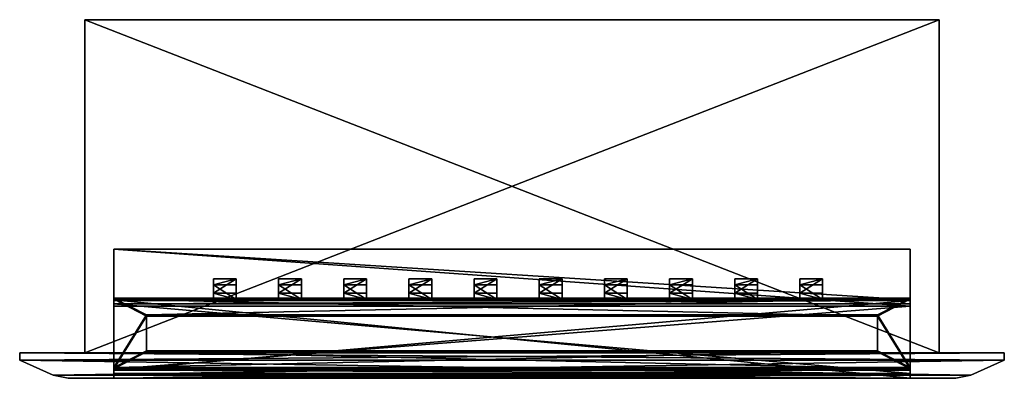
# Model space of a CAD drawing. Header units: millimetres. Extents: x -68 to 68, y -3 to 46.
import ezdxf

# ---------------------------------------------------------------- set-up
doc = ezdxf.new("R2010")
doc.units = ezdxf.units.MM
doc.header["$LTSCALE"] = 25.4
doc.layers.get('0').update_dxf_attribs({"true_color": 0xff5454})

# ---------------------------------------------------------------- blocks, each defined once
blk = doc.blocks.new('BAY-LED-M-8165.STL')
at = {"color": 250, "true_color": 0x262626}
mesh = blk.add_polyface(dxfattribs=at)
corners = [(59, 0, 17.27), (-59, 46, 17.27), (-59, 0, 17.27), (59, 46, 17.27)]
mesh.append_faces([[corners[k] for k in face] for face in [(0, 1, 2), (1, 0, 3)]], dxfattribs={"vtx0": -1, "color": 250})
mesh = blk.add_polyface(dxfattribs=at)
corners = [(-59, 46, 17.27), (-59, 0, -18.73), (-59, 0, 17.27), (-59, 46, -18.73)]
mesh.append_faces([[corners[k] for k in face] for face in [(0, 1, 2), (1, 0, 3)]], dxfattribs={"vtx0": -1, "color": 250})
mesh = blk.add_polyface(dxfattribs=at)
corners = [(59, 46, -18.73), (-59, 0, -18.73), (-59, 46, -18.73), (59, 0, -18.73)]
mesh.append_faces([[corners[k] for k in face] for face in [(0, 1, 2), (1, 0, 3)]], dxfattribs={"vtx0": -1, "color": 250})
mesh = blk.add_polyface(dxfattribs=at)
corners = [(-59, 46, 17.27), (59, 46, -18.73), (-59, 46, -18.73), (59, 46, 17.27)]
mesh.append_faces([[corners[k] for k in face] for face in [(0, 1, 2), (1, 0, 3)]], dxfattribs={"vtx0": -1, "color": 250})
mesh = blk.add_polyface(dxfattribs=at)
corners = [(59, 46, -18.73), (59, 0, 17.27), (59, 0, -18.73), (59, 46, 17.27)]
mesh.append_faces([[corners[k] for k in face] for face in [(0, 1, 2), (1, 0, 3)]], dxfattribs={"vtx0": -1, "color": 250})
mesh = blk.add_polyface(dxfattribs=at)
corners = [(55, 7.35, -5.59), (-55, 14.32, -5.59), (-55, 7.35, -5.59), (55, 14.32, -5.59)]
mesh.append_faces([[corners[k] for k in face] for face in [(0, 1, 2), (1, 0, 3)]], dxfattribs={"vtx0": -1, "color": 250})
at = {"color": 7, "true_color": 0xffffff}
mesh = blk.add_polyface(dxfattribs=at)
corners = [(55, 6.45, 7.42), (-55, 14.32, -5.59), (55, 14.32, -5.59), (-55, 6.45, 7.42)]
mesh.append_faces([[corners[k] for k in face] for face in [(0, 1, 2), (1, 0, 3)]], dxfattribs={"vtx0": -1, "color": 7})
at = {"color": 250, "true_color": 0x262626}
mesh = blk.add_polyface(dxfattribs=at)
corners = [(-55, 7.35, -6.99), (-55, -3.5, 11.67), (-55, -3.5, -13.33), (-55, -2.25, 10.27), (-55, 6.45, 7.42), (-55, 7.35, -5.59), (-55, 14.32, -5.59), (-55, -2.25, 11.67)]
mesh.append_faces([[corners[k] for k in face] for face in [(0, 1, 2), (4, 5, 6)]], dxfattribs={"vtx0": -1, "color": 250})
mesh.append_faces([[corners[k] for k in face] for face in [(3, 0, 4)]], dxfattribs={"vtx0": -1, "vtx1": -1, "color": 250})
mesh.append_faces([[corners[k] for k in face] for face in [(1, 0, 3)]], dxfattribs={"vtx0": -1, "vtx1": -1, "vtx2": -1, "color": 250})
mesh.append_faces([[corners[k] for k in face] for face in [(4, 0, 5)]], dxfattribs={"vtx0": -1, "vtx2": -1, "color": 250})
mesh.append_faces([[corners[k] for k in face] for face in [(7, 1, 3)]], dxfattribs={"vtx1": -1, "color": 250})
mesh = blk.add_polyface(dxfattribs=at)
corners = [(55, 14.32, -5.59), (55, 7.35, -5.59), (55, 6.45, 7.42), (55, -2.25, 11.67), (55, -3.5, -13.33), (55, -3.5, 11.67), (55, -2.25, 10.27), (55, 7.35, -6.99)]
mesh.append_faces([[corners[k] for k in face] for face in [(3, 4, 5)]], dxfattribs={"vtx0": -1, "color": 250})
mesh.append_faces([[corners[k] for k in face] for face in [(4, 6, 7), (7, 2, 1)]], dxfattribs={"vtx0": -1, "vtx1": -1, "color": 250})
mesh.append_faces([[corners[k] for k in face] for face in [(4, 3, 6), (7, 6, 2)]], dxfattribs={"vtx0": -1, "vtx2": -1, "color": 250})
mesh.append_faces([[corners[k] for k in face] for face in [(0, 1, 2)]], dxfattribs={"vtx1": -1, "color": 250})
at = {"color": 31, "true_color": 0xfebe59}
mesh = blk.add_polyface(dxfattribs=at)
corners = [(-41.23, 8.23, 4.08), (-41.23, 9.38, 0.26), (-41.23, 7.38, 3.56), (-41.23, 10.23, 0.78)]
mesh.append_faces([[corners[k] for k in face] for face in [(0, 1, 2), (1, 0, 3)]], dxfattribs={"vtx0": -1, "color": 31})
mesh = blk.add_polyface(dxfattribs=at)
corners = [(-38.09, 10.23, 0.78), (-41.23, 9.38, 0.26), (-41.23, 10.23, 0.78), (-38.09, 9.38, 0.26)]
mesh.append_faces([[corners[k] for k in face] for face in [(0, 1, 2), (1, 0, 3)]], dxfattribs={"vtx0": -1, "color": 31})
mesh = blk.add_polyface(dxfattribs=at)
corners = [(-41.23, 8.23, 4.08), (-38.09, 10.23, 0.78), (-41.23, 10.23, 0.78), (-38.09, 8.23, 4.08)]
mesh.append_faces([[corners[k] for k in face] for face in [(0, 1, 2), (1, 0, 3)]], dxfattribs={"vtx0": -1, "color": 31})
mesh = blk.add_polyface(dxfattribs=at)
corners = [(-38.09, 9.38, 0.26), (-38.09, 8.23, 4.08), (-38.09, 7.38, 3.56), (-38.09, 10.23, 0.78)]
mesh.append_faces([[corners[k] for k in face] for face in [(0, 1, 2), (1, 0, 3)]], dxfattribs={"vtx0": -1, "color": 31})
mesh = blk.add_polyface(dxfattribs=at)
corners = [(-29.09, 10.23, 0.78), (-32.23, 9.38, 0.26), (-32.23, 10.23, 0.78), (-29.09, 9.38, 0.26)]
mesh.append_faces([[corners[k] for k in face] for face in [(0, 1, 2), (1, 0, 3)]], dxfattribs={"vtx0": -1, "color": 31})
mesh = blk.add_polyface(dxfattribs=at)
corners = [(-32.23, 8.23, 4.08), (-32.23, 9.38, 0.26), (-32.23, 7.38, 3.56), (-32.23, 10.23, 0.78)]
mesh.append_faces([[corners[k] for k in face] for face in [(0, 1, 2), (1, 0, 3)]], dxfattribs={"vtx0": -1, "color": 31})
mesh = blk.add_polyface(dxfattribs=at)
corners = [(-32.23, 8.23, 4.08), (-29.09, 10.23, 0.78), (-32.23, 10.23, 0.78), (-29.09, 8.23, 4.08)]
mesh.append_faces([[corners[k] for k in face] for face in [(0, 1, 2), (1, 0, 3)]], dxfattribs={"vtx0": -1, "color": 31})
mesh = blk.add_polyface(dxfattribs=at)
corners = [(-29.09, 9.38, 0.26), (-29.09, 8.23, 4.08), (-29.09, 7.38, 3.56), (-29.09, 10.23, 0.78)]
mesh.append_faces([[corners[k] for k in face] for face in [(0, 1, 2), (1, 0, 3)]], dxfattribs={"vtx0": -1, "color": 31})
mesh = blk.add_polyface(dxfattribs=at)
corners = [(-20.09, 10.23, 0.78), (-23.23, 9.38, 0.26), (-23.23, 10.23, 0.78), (-20.09, 9.38, 0.26)]
mesh.append_faces([[corners[k] for k in face] for face in [(0, 1, 2), (1, 0, 3)]], dxfattribs={"vtx0": -1, "color": 31})
mesh = blk.add_polyface(dxfattribs=at)
corners = [(-23.23, 8.23, 4.08), (-23.23, 9.38, 0.26), (-23.23, 7.38, 3.56), (-23.23, 10.23, 0.78)]
mesh.append_faces([[corners[k] for k in face] for face in [(0, 1, 2), (1, 0, 3)]], dxfattribs={"vtx0": -1, "color": 31})
mesh = blk.add_polyface(dxfattribs=at)
corners = [(-23.23, 8.23, 4.08), (-20.09, 10.23, 0.78), (-23.23, 10.23, 0.78), (-20.09, 8.23, 4.08)]
mesh.append_faces([[corners[k] for k in face] for face in [(0, 1, 2), (1, 0, 3)]], dxfattribs={"vtx0": -1, "color": 31})
mesh = blk.add_polyface(dxfattribs=at)
corners = [(-20.09, 9.38, 0.26), (-20.09, 8.23, 4.08), (-20.09, 7.38, 3.56), (-20.09, 10.23, 0.78)]
mesh.append_faces([[corners[k] for k in face] for face in [(0, 1, 2), (1, 0, 3)]], dxfattribs={"vtx0": -1, "color": 31})
mesh = blk.add_polyface(dxfattribs=at)
corners = [(-11.09, 10.23, 0.78), (-14.23, 9.38, 0.26), (-14.23, 10.23, 0.78), (-11.09, 9.38, 0.26)]
mesh.append_faces([[corners[k] for k in face] for face in [(0, 1, 2), (1, 0, 3)]], dxfattribs={"vtx0": -1, "color": 31})
mesh = blk.add_polyface(dxfattribs=at)
corners = [(-14.23, 8.23, 4.08), (-14.23, 9.38, 0.26), (-14.23, 7.38, 3.56), (-14.23, 10.23, 0.78)]
mesh.append_faces([[corners[k] for k in face] for face in [(0, 1, 2), (1, 0, 3)]], dxfattribs={"vtx0": -1, "color": 31})
mesh = blk.add_polyface(dxfattribs=at)
corners = [(-14.23, 8.23, 4.08), (-11.09, 10.23, 0.78), (-14.23, 10.23, 0.78), (-11.09, 8.23, 4.08)]
mesh.append_faces([[corners[k] for k in face] for face in [(0, 1, 2), (1, 0, 3)]], dxfattribs={"vtx0": -1, "color": 31})
mesh = blk.add_polyface(dxfattribs=at)
corners = [(-11.09, 9.38, 0.26), (-11.09, 8.23, 4.08), (-11.09, 7.38, 3.56), (-11.09, 10.23, 0.78)]
mesh.append_faces([[corners[k] for k in face] for face in [(0, 1, 2), (1, 0, 3)]], dxfattribs={"vtx0": -1, "color": 31})
mesh = blk.add_polyface(dxfattribs=at)
corners = [(-2.09, 10.23, 0.78), (-5.23, 9.38, 0.26), (-5.23, 10.23, 0.78), (-2.09, 9.38, 0.26)]
mesh.append_faces([[corners[k] for k in face] for face in [(0, 1, 2), (1, 0, 3)]], dxfattribs={"vtx0": -1, "color": 31})
mesh = blk.add_polyface(dxfattribs=at)
corners = [(-5.23, 8.23, 4.08), (-5.23, 9.38, 0.26), (-5.23, 7.38, 3.56), (-5.23, 10.23, 0.78)]
mesh.append_faces([[corners[k] for k in face] for face in [(0, 1, 2), (1, 0, 3)]], dxfattribs={"vtx0": -1, "color": 31})
mesh = blk.add_polyface(dxfattribs=at)
corners = [(-5.23, 8.23, 4.08), (-2.09, 10.23, 0.78), (-5.23, 10.23, 0.78), (-2.09, 8.23, 4.08)]
mesh.append_faces([[corners[k] for k in face] for face in [(0, 1, 2), (1, 0, 3)]], dxfattribs={"vtx0": -1, "color": 31})
mesh = blk.add_polyface(dxfattribs=at)
corners = [(-2.09, 9.38, 0.26), (-2.09, 8.23, 4.08), (-2.09, 7.38, 3.56), (-2.09, 10.23, 0.78)]
mesh.append_faces([[corners[k] for k in face] for face in [(0, 1, 2), (1, 0, 3)]], dxfattribs={"vtx0": -1, "color": 31})
mesh = blk.add_polyface(dxfattribs=at)
corners = [(6.91, 10.23, 0.78), (3.77, 9.38, 0.26), (3.77, 10.23, 0.78), (6.91, 9.38, 0.26)]
mesh.append_faces([[corners[k] for k in face] for face in [(0, 1, 2), (1, 0, 3)]], dxfattribs={"vtx0": -1, "color": 31})
mesh = blk.add_polyface(dxfattribs=at)
corners = [(3.77, 8.23, 4.08), (3.77, 9.38, 0.26), (3.77, 7.38, 3.56), (3.77, 10.23, 0.78)]
mesh.append_faces([[corners[k] for k in face] for face in [(0, 1, 2), (1, 0, 3)]], dxfattribs={"vtx0": -1, "color": 31})
mesh = blk.add_polyface(dxfattribs=at)
corners = [(3.77, 8.23, 4.08), (6.91, 10.23, 0.78), (3.77, 10.23, 0.78), (6.91, 8.23, 4.08)]
mesh.append_faces([[corners[k] for k in face] for face in [(0, 1, 2), (1, 0, 3)]], dxfattribs={"vtx0": -1, "color": 31})
mesh = blk.add_polyface(dxfattribs=at)
corners = [(6.91, 9.38, 0.26), (6.91, 8.23, 4.08), (6.91, 7.38, 3.56), (6.91, 10.23, 0.78)]
mesh.append_faces([[corners[k] for k in face] for face in [(0, 1, 2), (1, 0, 3)]], dxfattribs={"vtx0": -1, "color": 31})
mesh = blk.add_polyface(dxfattribs=at)
corners = [(15.91, 10.23, 0.78), (12.77, 9.38, 0.26), (12.77, 10.23, 0.78), (15.91, 9.38, 0.26)]
mesh.append_faces([[corners[k] for k in face] for face in [(0, 1, 2), (1, 0, 3)]], dxfattribs={"vtx0": -1, "color": 31})
mesh = blk.add_polyface(dxfattribs=at)
corners = [(12.77, 8.23, 4.08), (12.77, 9.38, 0.26), (12.77, 7.38, 3.56), (12.77, 10.23, 0.78)]
mesh.append_faces([[corners[k] for k in face] for face in [(0, 1, 2), (1, 0, 3)]], dxfattribs={"vtx0": -1, "color": 31})
mesh = blk.add_polyface(dxfattribs=at)
corners = [(12.77, 8.23, 4.08), (15.91, 10.23, 0.78), (12.77, 10.23, 0.78), (15.91, 8.23, 4.08)]
mesh.append_faces([[corners[k] for k in face] for face in [(0, 1, 2), (1, 0, 3)]], dxfattribs={"vtx0": -1, "color": 31})
mesh = blk.add_polyface(dxfattribs=at)
corners = [(15.91, 9.38, 0.26), (15.91, 8.23, 4.08), (15.91, 7.38, 3.56), (15.91, 10.23, 0.78)]
mesh.append_faces([[corners[k] for k in face] for face in [(0, 1, 2), (1, 0, 3)]], dxfattribs={"vtx0": -1, "color": 31})
mesh = blk.add_polyface(dxfattribs=at)
corners = [(24.91, 10.23, 0.78), (21.77, 9.38, 0.26), (21.77, 10.23, 0.78), (24.91, 9.38, 0.26)]
mesh.append_faces([[corners[k] for k in face] for face in [(0, 1, 2), (1, 0, 3)]], dxfattribs={"vtx0": -1, "color": 31})
mesh = blk.add_polyface(dxfattribs=at)
corners = [(21.77, 8.23, 4.08), (21.77, 9.38, 0.26), (21.77, 7.38, 3.56), (21.77, 10.23, 0.78)]
mesh.append_faces([[corners[k] for k in face] for face in [(0, 1, 2), (1, 0, 3)]], dxfattribs={"vtx0": -1, "color": 31})
mesh = blk.add_polyface(dxfattribs=at)
corners = [(21.77, 8.23, 4.08), (24.91, 10.23, 0.78), (21.77, 10.23, 0.78), (24.91, 8.23, 4.08)]
mesh.append_faces([[corners[k] for k in face] for face in [(0, 1, 2), (1, 0, 3)]], dxfattribs={"vtx0": -1, "color": 31})
mesh = blk.add_polyface(dxfattribs=at)
corners = [(24.91, 9.38, 0.26), (24.91, 8.23, 4.08), (24.91, 7.38, 3.56), (24.91, 10.23, 0.78)]
mesh.append_faces([[corners[k] for k in face] for face in [(0, 1, 2), (1, 0, 3)]], dxfattribs={"vtx0": -1, "color": 31})
mesh = blk.add_polyface(dxfattribs=at)
corners = [(33.91, 10.23, 0.78), (30.77, 9.38, 0.26), (30.77, 10.23, 0.78), (33.91, 9.38, 0.26)]
mesh.append_faces([[corners[k] for k in face] for face in [(0, 1, 2), (1, 0, 3)]], dxfattribs={"vtx0": -1, "color": 31})
mesh = blk.add_polyface(dxfattribs=at)
corners = [(30.77, 8.23, 4.08), (30.77, 9.38, 0.26), (30.77, 7.38, 3.56), (30.77, 10.23, 0.78)]
mesh.append_faces([[corners[k] for k in face] for face in [(0, 1, 2), (1, 0, 3)]], dxfattribs={"vtx0": -1, "color": 31})
mesh = blk.add_polyface(dxfattribs=at)
corners = [(30.77, 8.23, 4.08), (33.91, 10.23, 0.78), (30.77, 10.23, 0.78), (33.91, 8.23, 4.08)]
mesh.append_faces([[corners[k] for k in face] for face in [(0, 1, 2), (1, 0, 3)]], dxfattribs={"vtx0": -1, "color": 31})
mesh = blk.add_polyface(dxfattribs=at)
corners = [(33.91, 9.38, 0.26), (33.91, 8.23, 4.08), (33.91, 7.38, 3.56), (33.91, 10.23, 0.78)]
mesh.append_faces([[corners[k] for k in face] for face in [(0, 1, 2), (1, 0, 3)]], dxfattribs={"vtx0": -1, "color": 31})
mesh = blk.add_polyface(dxfattribs=at)
corners = [(42.91, 10.23, 0.78), (39.77, 9.38, 0.26), (39.77, 10.23, 0.78), (42.91, 9.38, 0.26)]
mesh.append_faces([[corners[k] for k in face] for face in [(0, 1, 2), (1, 0, 3)]], dxfattribs={"vtx0": -1, "color": 31})
mesh = blk.add_polyface(dxfattribs=at)
corners = [(39.77, 8.23, 4.08), (39.77, 9.38, 0.26), (39.77, 7.38, 3.56), (39.77, 10.23, 0.78)]
mesh.append_faces([[corners[k] for k in face] for face in [(0, 1, 2), (1, 0, 3)]], dxfattribs={"vtx0": -1, "color": 31})
mesh = blk.add_polyface(dxfattribs=at)
corners = [(39.77, 8.23, 4.08), (42.91, 10.23, 0.78), (39.77, 10.23, 0.78), (42.91, 8.23, 4.08)]
mesh.append_faces([[corners[k] for k in face] for face in [(0, 1, 2), (1, 0, 3)]], dxfattribs={"vtx0": -1, "color": 31})
mesh = blk.add_polyface(dxfattribs=at)
corners = [(42.91, 9.38, 0.26), (42.91, 8.23, 4.08), (42.91, 7.38, 3.56), (42.91, 10.23, 0.78)]
mesh.append_faces([[corners[k] for k in face] for face in [(0, 1, 2), (1, 0, 3)]], dxfattribs={"vtx0": -1, "color": 31})
mesh = blk.add_polyface(dxfattribs=at)
corners = [(-38.09, 7.38, 3.56), (-41.23, 9.38, 0.26), (-38.09, 9.38, 0.26), (-41.23, 7.38, 3.56)]
mesh.append_faces([[corners[k] for k in face] for face in [(0, 1, 2), (1, 0, 3)]], dxfattribs={"vtx0": -1, "color": 31})
mesh = blk.add_polyface(dxfattribs=at)
corners = [(-38.09, 7.38, 3.56), (-41.23, 8.23, 4.08), (-41.23, 7.38, 3.56), (-38.09, 8.23, 4.08)]
mesh.append_faces([[corners[k] for k in face] for face in [(0, 1, 2), (1, 0, 3)]], dxfattribs={"vtx0": -1, "color": 31})
mesh = blk.add_polyface(dxfattribs=at)
corners = [(-29.09, 7.38, 3.56), (-32.23, 9.38, 0.26), (-29.09, 9.38, 0.26), (-32.23, 7.38, 3.56)]
mesh.append_faces([[corners[k] for k in face] for face in [(0, 1, 2), (1, 0, 3)]], dxfattribs={"vtx0": -1, "color": 31})
mesh = blk.add_polyface(dxfattribs=at)
corners = [(-29.09, 7.38, 3.56), (-32.23, 8.23, 4.08), (-32.23, 7.38, 3.56), (-29.09, 8.23, 4.08)]
mesh.append_faces([[corners[k] for k in face] for face in [(0, 1, 2), (1, 0, 3)]], dxfattribs={"vtx0": -1, "color": 31})
mesh = blk.add_polyface(dxfattribs=at)
corners = [(-20.09, 7.38, 3.56), (-23.23, 9.38, 0.26), (-20.09, 9.38, 0.26), (-23.23, 7.38, 3.56)]
mesh.append_faces([[corners[k] for k in face] for face in [(0, 1, 2), (1, 0, 3)]], dxfattribs={"vtx0": -1, "color": 31})
mesh = blk.add_polyface(dxfattribs=at)
corners = [(-20.09, 7.38, 3.56), (-23.23, 8.23, 4.08), (-23.23, 7.38, 3.56), (-20.09, 8.23, 4.08)]
mesh.append_faces([[corners[k] for k in face] for face in [(0, 1, 2), (1, 0, 3)]], dxfattribs={"vtx0": -1, "color": 31})
mesh = blk.add_polyface(dxfattribs=at)
corners = [(-11.09, 7.38, 3.56), (-14.23, 9.38, 0.26), (-11.09, 9.38, 0.26), (-14.23, 7.38, 3.56)]
mesh.append_faces([[corners[k] for k in face] for face in [(0, 1, 2), (1, 0, 3)]], dxfattribs={"vtx0": -1, "color": 31})
mesh = blk.add_polyface(dxfattribs=at)
corners = [(-11.09, 7.38, 3.56), (-14.23, 8.23, 4.08), (-14.23, 7.38, 3.56), (-11.09, 8.23, 4.08)]
mesh.append_faces([[corners[k] for k in face] for face in [(0, 1, 2), (1, 0, 3)]], dxfattribs={"vtx0": -1, "color": 31})
mesh = blk.add_polyface(dxfattribs=at)
corners = [(-2.09, 7.38, 3.56), (-5.23, 9.38, 0.26), (-2.09, 9.38, 0.26), (-5.23, 7.38, 3.56)]
mesh.append_faces([[corners[k] for k in face] for face in [(0, 1, 2), (1, 0, 3)]], dxfattribs={"vtx0": -1, "color": 31})
mesh = blk.add_polyface(dxfattribs=at)
corners = [(-2.09, 7.38, 3.56), (-5.23, 8.23, 4.08), (-5.23, 7.38, 3.56), (-2.09, 8.23, 4.08)]
mesh.append_faces([[corners[k] for k in face] for face in [(0, 1, 2), (1, 0, 3)]], dxfattribs={"vtx0": -1, "color": 31})
mesh = blk.add_polyface(dxfattribs=at)
corners = [(6.91, 7.38, 3.56), (3.77, 9.38, 0.26), (6.91, 9.38, 0.26), (3.77, 7.38, 3.56)]
mesh.append_faces([[corners[k] for k in face] for face in [(0, 1, 2), (1, 0, 3)]], dxfattribs={"vtx0": -1, "color": 31})
mesh = blk.add_polyface(dxfattribs=at)
corners = [(6.91, 7.38, 3.56), (3.77, 8.23, 4.08), (3.77, 7.38, 3.56), (6.91, 8.23, 4.08)]
mesh.append_faces([[corners[k] for k in face] for face in [(0, 1, 2), (1, 0, 3)]], dxfattribs={"vtx0": -1, "color": 31})
mesh = blk.add_polyface(dxfattribs=at)
corners = [(15.91, 7.38, 3.56), (12.77, 9.38, 0.26), (15.91, 9.38, 0.26), (12.77, 7.38, 3.56)]
mesh.append_faces([[corners[k] for k in face] for face in [(0, 1, 2), (1, 0, 3)]], dxfattribs={"vtx0": -1, "color": 31})
mesh = blk.add_polyface(dxfattribs=at)
corners = [(15.91, 7.38, 3.56), (12.77, 8.23, 4.08), (12.77, 7.38, 3.56), (15.91, 8.23, 4.08)]
mesh.append_faces([[corners[k] for k in face] for face in [(0, 1, 2), (1, 0, 3)]], dxfattribs={"vtx0": -1, "color": 31})
mesh = blk.add_polyface(dxfattribs=at)
corners = [(24.91, 7.38, 3.56), (21.77, 9.38, 0.26), (24.91, 9.38, 0.26), (21.77, 7.38, 3.56)]
mesh.append_faces([[corners[k] for k in face] for face in [(0, 1, 2), (1, 0, 3)]], dxfattribs={"vtx0": -1, "color": 31})
mesh = blk.add_polyface(dxfattribs=at)
corners = [(24.91, 7.38, 3.56), (21.77, 8.23, 4.08), (21.77, 7.38, 3.56), (24.91, 8.23, 4.08)]
mesh.append_faces([[corners[k] for k in face] for face in [(0, 1, 2), (1, 0, 3)]], dxfattribs={"vtx0": -1, "color": 31})
mesh = blk.add_polyface(dxfattribs=at)
corners = [(33.91, 7.38, 3.56), (30.77, 9.38, 0.26), (33.91, 9.38, 0.26), (30.77, 7.38, 3.56)]
mesh.append_faces([[corners[k] for k in face] for face in [(0, 1, 2), (1, 0, 3)]], dxfattribs={"vtx0": -1, "color": 31})
mesh = blk.add_polyface(dxfattribs=at)
corners = [(33.91, 7.38, 3.56), (30.77, 8.23, 4.08), (30.77, 7.38, 3.56), (33.91, 8.23, 4.08)]
mesh.append_faces([[corners[k] for k in face] for face in [(0, 1, 2), (1, 0, 3)]], dxfattribs={"vtx0": -1, "color": 31})
mesh = blk.add_polyface(dxfattribs=at)
corners = [(42.91, 7.38, 3.56), (39.77, 9.38, 0.26), (42.91, 9.38, 0.26), (39.77, 7.38, 3.56)]
mesh.append_faces([[corners[k] for k in face] for face in [(0, 1, 2), (1, 0, 3)]], dxfattribs={"vtx0": -1, "color": 31})
mesh = blk.add_polyface(dxfattribs=at)
corners = [(42.91, 7.38, 3.56), (39.77, 8.23, 4.08), (39.77, 7.38, 3.56), (42.91, 8.23, 4.08)]
mesh.append_faces([[corners[k] for k in face] for face in [(0, 1, 2), (1, 0, 3)]], dxfattribs={"vtx0": -1, "color": 31})
at = {"color": 18, "true_color": 0x080808}
mesh = blk.add_polyface(dxfattribs=at)
corners = [(-55, 7.57, -5.38), (-50.5, 5.24, -1.53), (55, 7.57, -5.38), (-55, -2.03, 10.47), (-50.5, 0.3, 6.62), (50.5, 0.3, 6.62), (50.5, 5.24, -1.53), (55, -2.03, 10.47)]
mesh.append_faces([[corners[k] for k in face] for face in [(0, 1, 2), (1, 3, 4), (4, 3, 5), (2, 6, 7), (6, 2, 1), (7, 5, 3)]], dxfattribs={"vtx0": -1, "vtx1": -1, "color": 18})
mesh.append_faces([[corners[k] for k in face] for face in [(1, 0, 3), (7, 6, 5)]], dxfattribs={"vtx0": -1, "vtx2": -1, "color": 18})
mesh = blk.add_polyface(dxfattribs=at)
corners = [(-55, -2.03, 10.47), (-55, 7.4, -5.49), (-55, -2.2, 10.37), (-55, 7.57, -5.38)]
mesh.append_faces([[corners[k] for k in face] for face in [(0, 1, 2), (1, 0, 3)]], dxfattribs={"vtx0": -1, "color": 18})
mesh = blk.add_polyface(dxfattribs=at)
corners = [(55, 7.57, -5.38), (-55, 7.4, -5.49), (-55, 7.57, -5.38), (55, 7.4, -5.49)]
mesh.append_faces([[corners[k] for k in face] for face in [(0, 1, 2), (1, 0, 3)]], dxfattribs={"vtx0": -1, "color": 18})
mesh = blk.add_polyface(dxfattribs=at)
corners = [(55, 7.4, -5.49), (50.5, 5.07, -1.64), (-55, 7.4, -5.49), (55, -2.2, 10.37), (50.5, 0.13, 6.52), (-50.5, 0.13, 6.52), (-50.5, 5.07, -1.64), (-55, -2.2, 10.37)]
mesh.append_faces([[corners[k] for k in face] for face in [(0, 1, 2), (1, 3, 4), (4, 3, 5), (2, 6, 7), (6, 2, 1), (7, 5, 3)]], dxfattribs={"vtx0": -1, "vtx1": -1, "color": 18})
mesh.append_faces([[corners[k] for k in face] for face in [(1, 0, 3), (7, 6, 5)]], dxfattribs={"vtx0": -1, "vtx2": -1, "color": 18})
at = {"color": 250, "true_color": 0x262626}
mesh = blk.add_polyface(dxfattribs=at)
corners = [(55, -3.5, -13.33), (-55, 7.35, -6.99), (-55, -3.5, -13.33), (55, 7.35, -6.99)]
mesh.append_faces([[corners[k] for k in face] for face in [(0, 1, 2), (1, 0, 3)]], dxfattribs={"vtx0": -1, "color": 250})
mesh = blk.add_polyface(dxfattribs=at)
corners = [(55, 7.35, -5.59), (-55, 7.35, -6.99), (55, 7.35, -6.99), (-55, 7.35, -5.59)]
mesh.append_faces([[corners[k] for k in face] for face in [(0, 1, 2), (1, 0, 3)]], dxfattribs={"vtx0": -1, "color": 250})
at = {"color": 7, "true_color": 0xe6ffff}
mesh = blk.add_polyface(dxfattribs=at)
corners = [(-55, -2.37, 10.27), (55, 7.23, -5.59), (-55, 7.23, -5.59), (55, -2.37, 10.27)]
mesh.append_faces([[corners[k] for k in face] for face in [(0, 1, 2), (1, 0, 3)]], dxfattribs={"vtx0": -1, "color": 7})
mesh = blk.add_polyface(dxfattribs=at)
corners = [(55, 7.23, -5.59), (-55, 6.76, -5.88), (-55, 7.23, -5.59), (55, 6.76, -5.88)]
mesh.append_faces([[corners[k] for k in face] for face in [(0, 1, 2), (1, 0, 3)]], dxfattribs={"vtx0": -1, "color": 7})
mesh = blk.add_polyface(dxfattribs=at)
corners = [(-55, -2.37, 10.27), (-55, 6.76, -5.88), (-55, -2.84, 9.98), (-55, 7.23, -5.59)]
mesh.append_faces([[corners[k] for k in face] for face in [(0, 1, 2), (1, 0, 3)]], dxfattribs={"vtx0": -1, "color": 7})
at = {"color": 18, "true_color": 0x080808}
mesh = blk.add_polyface(dxfattribs=at)
corners = [(55, 7.4, -5.49), (55, -2.03, 10.47), (55, -2.2, 10.37), (55, 7.57, -5.38)]
mesh.append_faces([[corners[k] for k in face] for face in [(0, 1, 2), (1, 0, 3)]], dxfattribs={"vtx0": -1, "color": 18})
at = {"color": 7, "true_color": 0xe6ffff}
mesh = blk.add_polyface(dxfattribs=at)
corners = [(55, 6.76, -5.88), (55, -2.37, 10.27), (55, -2.84, 9.98), (55, 7.23, -5.59)]
mesh.append_faces([[corners[k] for k in face] for face in [(0, 1, 2), (1, 0, 3)]], dxfattribs={"vtx0": -1, "color": 7})
mesh = blk.add_polyface(dxfattribs=at)
corners = [(55, -2.84, 9.98), (-55, 6.76, -5.88), (55, 6.76, -5.88), (-55, -2.84, 9.98)]
mesh.append_faces([[corners[k] for k in face] for face in [(0, 1, 2), (1, 0, 3)]], dxfattribs={"vtx0": -1, "color": 7})
at = {"color": 250, "true_color": 0x262626}
mesh = blk.add_polyface(dxfattribs=at)
corners = [(55, 6.45, 7.42), (-55, -2.25, 10.27), (-55, 6.45, 7.42), (55, -2.25, 10.27)]
mesh.append_faces([[corners[k] for k in face] for face in [(0, 1, 2), (1, 0, 3)]], dxfattribs={"vtx0": -1, "color": 250})
at = {"color": 18, "true_color": 0x080808}
mesh = blk.add_polyface(dxfattribs=at)
corners = [(-50.5, 5.07, -1.64), (-50.5, 0.3, 6.62), (-50.5, 0.13, 6.52), (-50.5, 5.24, -1.53)]
mesh.append_faces([[corners[k] for k in face] for face in [(0, 1, 2), (1, 0, 3)]], dxfattribs={"vtx0": -1, "color": 18})
mesh = blk.add_polyface(dxfattribs=at)
corners = [(50.5, 5.07, -1.64), (-50.5, 5.24, -1.53), (-50.5, 5.07, -1.64), (50.5, 5.24, -1.53)]
mesh.append_faces([[corners[k] for k in face] for face in [(0, 1, 2), (1, 0, 3)]], dxfattribs={"vtx0": -1, "color": 18})
mesh = blk.add_polyface(dxfattribs=at)
corners = [(50.5, 0.3, 6.62), (50.5, 5.07, -1.64), (50.5, 0.13, 6.52), (50.5, 5.24, -1.53)]
mesh.append_faces([[corners[k] for k in face] for face in [(0, 1, 2), (1, 0, 3)]], dxfattribs={"vtx0": -1, "color": 18})
mesh = blk.add_polyface(dxfattribs=at)
corners = [(50.5, 0.3, 6.62), (-50.5, 0.13, 6.52), (-50.5, 0.3, 6.62), (50.5, 0.13, 6.52)]
mesh.append_faces([[corners[k] for k in face] for face in [(0, 1, 2), (1, 0, 3)]], dxfattribs={"vtx0": -1, "color": 18})
at = {"color": 250, "true_color": 0x262626}
mesh = blk.add_polyface(dxfattribs=at)
corners = [(-68, 0, -27.73), (-59, 0, -18.73), (68, 0, -27.73), (-68, 0, 26.27), (-59, 0, 17.27), (59, 0, 17.27), (59, 0, -18.73), (68, 0, 26.27)]
mesh.append_faces([[corners[k] for k in face] for face in [(0, 1, 2), (1, 3, 4), (4, 3, 5), (2, 6, 7), (6, 2, 1), (7, 5, 3)]], dxfattribs={"vtx0": -1, "vtx1": -1, "color": 250})
mesh.append_faces([[corners[k] for k in face] for face in [(1, 0, 3), (7, 6, 5)]], dxfattribs={"vtx0": -1, "vtx2": -1, "color": 250})
mesh = blk.add_polyface(dxfattribs=at)
corners = [(68, -1, 26.27), (-68, 0, 26.27), (-68, -1, 26.27), (68, 0, 26.27)]
mesh.append_faces([[corners[k] for k in face] for face in [(0, 1, 2), (1, 0, 3)]], dxfattribs={"vtx0": -1, "color": 250})
mesh = blk.add_polyface(dxfattribs=at)
corners = [(-68, 0, 26.27), (-68, -1, -27.73), (-68, -1, 26.27), (-68, 0, -27.73)]
mesh.append_faces([[corners[k] for k in face] for face in [(0, 1, 2), (1, 0, 3)]], dxfattribs={"vtx0": -1, "color": 250})
mesh = blk.add_polyface(dxfattribs=at)
corners = [(68, 0, -27.73), (-68, -1, -27.73), (-68, 0, -27.73), (68, -1, -27.73)]
mesh.append_faces([[corners[k] for k in face] for face in [(0, 1, 2), (1, 0, 3)]], dxfattribs={"vtx0": -1, "color": 250})
mesh = blk.add_polyface(dxfattribs=at)
corners = [(68, -1, 26.27), (-63.36, -3.07, 21.62), (63.36, -3.07, 21.62), (-68, -1, 26.27)]
mesh.append_faces([[corners[k] for k in face] for face in [(0, 1, 2), (1, 0, 3)]], dxfattribs={"vtx0": -1, "color": 250})
mesh = blk.add_polyface(dxfattribs=at)
corners = [(-63.36, -3.07, -23.09), (-68, -1, 26.27), (-68, -1, -27.73), (-63.36, -3.07, 21.62)]
mesh.append_faces([[corners[k] for k in face] for face in [(0, 1, 2), (1, 0, 3)]], dxfattribs={"vtx0": -1, "color": 250})
mesh = blk.add_polyface(dxfattribs=at)
corners = [(63.36, -3.07, -23.09), (-68, -1, -27.73), (68, -1, -27.73), (-63.36, -3.07, -23.09)]
mesh.append_faces([[corners[k] for k in face] for face in [(0, 1, 2), (1, 0, 3)]], dxfattribs={"vtx0": -1, "color": 250})
mesh = blk.add_polyface(dxfattribs=at)
corners = [(68, -1, 26.27), (63.36, -3.07, -23.09), (68, -1, -27.73), (63.36, -3.07, 21.62)]
mesh.append_faces([[corners[k] for k in face] for face in [(0, 1, 2), (1, 0, 3)]], dxfattribs={"vtx0": -1, "color": 250})
mesh = blk.add_polyface(dxfattribs=at)
corners = [(68, 0, -27.73), (68, -1, 26.27), (68, -1, -27.73), (68, 0, 26.27)]
mesh.append_faces([[corners[k] for k in face] for face in [(0, 1, 2), (1, 0, 3)]], dxfattribs={"vtx0": -1, "color": 250})
at = {"color": 18, "true_color": 0x080808}
mesh = blk.add_polyface(dxfattribs=at)
corners = [(55, -2.2, 10.37), (-55, -2.03, 10.47), (-55, -2.2, 10.37), (55, -2.03, 10.47)]
mesh.append_faces([[corners[k] for k in face] for face in [(0, 1, 2), (1, 0, 3)]], dxfattribs={"vtx0": -1, "color": 18})
at = {"color": 250, "true_color": 0x262626}
mesh = blk.add_polyface(dxfattribs=at)
corners = [(55, -2.25, 11.67), (-55, -2.25, 10.27), (55, -2.25, 10.27), (-55, -2.25, 11.67)]
mesh.append_faces([[corners[k] for k in face] for face in [(0, 1, 2), (1, 0, 3)]], dxfattribs={"vtx0": -1, "color": 250})
mesh = blk.add_polyface(dxfattribs=at)
corners = [(55, -2.25, 11.67), (-55, -3.5, 11.67), (-55, -2.25, 11.67), (55, -3.5, 11.67)]
mesh.append_faces([[corners[k] for k in face] for face in [(0, 1, 2), (1, 0, 3)]], dxfattribs={"vtx0": -1, "color": 250})
at = {"color": 7, "true_color": 0xe6ffff}
mesh = blk.add_polyface(dxfattribs=at)
corners = [(55, -2.84, 9.98), (-55, -2.37, 10.27), (-55, -2.84, 9.98), (55, -2.37, 10.27)]
mesh.append_faces([[corners[k] for k in face] for face in [(0, 1, 2), (1, 0, 3)]], dxfattribs={"vtx0": -1, "color": 7})
at = {"color": 250, "true_color": 0x262626}
mesh = blk.add_polyface(dxfattribs=at)
corners = [(-61.32, -3.5, -21.06), (-63.36, -3.07, 21.62), (-63.36, -3.07, -23.09), (-61.32, -3.5, 19.59)]
mesh.append_faces([[corners[k] for k in face] for face in [(0, 1, 2), (1, 0, 3)]], dxfattribs={"vtx0": -1, "color": 250})
mesh = blk.add_polyface(dxfattribs=at)
corners = [(61.32, -3.5, -21.06), (-63.36, -3.07, -23.09), (63.36, -3.07, -23.09), (-61.32, -3.5, -21.06)]
mesh.append_faces([[corners[k] for k in face] for face in [(0, 1, 2), (1, 0, 3)]], dxfattribs={"vtx0": -1, "color": 250})
mesh = blk.add_polyface(dxfattribs=at)
corners = [(63.36, -3.07, 21.62), (-61.32, -3.5, 19.59), (61.32, -3.5, 19.59), (-63.36, -3.07, 21.62)]
mesh.append_faces([[corners[k] for k in face] for face in [(0, 1, 2), (1, 0, 3)]], dxfattribs={"vtx0": -1, "color": 250})
mesh = blk.add_polyface(dxfattribs=at)
corners = [(61.32, -3.5, -21.06), (55, -3.5, -13.33), (-61.32, -3.5, -21.06), (61.32, -3.5, 19.59), (55, -3.5, 11.67), (-55, -3.5, 11.67), (-55, -3.5, -13.33), (-61.32, -3.5, 19.59)]
mesh.append_faces([[corners[k] for k in face] for face in [(0, 1, 2), (1, 3, 4), (4, 3, 5), (2, 6, 7), (6, 2, 1), (7, 5, 3)]], dxfattribs={"vtx0": -1, "vtx1": -1, "color": 250})
mesh.append_faces([[corners[k] for k in face] for face in [(1, 0, 3), (7, 6, 5)]], dxfattribs={"vtx0": -1, "vtx2": -1, "color": 250})
mesh = blk.add_polyface(dxfattribs=at)
corners = [(63.36, -3.07, 21.62), (61.32, -3.5, -21.06), (63.36, -3.07, -23.09), (61.32, -3.5, 19.59)]
mesh.append_faces([[corners[k] for k in face] for face in [(0, 1, 2), (1, 0, 3)]], dxfattribs={"vtx0": -1, "color": 250})

msp = doc.modelspace()

# ---------------------------------------------------------------- block references
at = {"color": 0}
msp.add_blockref('BAY-LED-M-8165.STL', (0, 0), dxfattribs=at)

doc.saveas('drawing.dxf')
